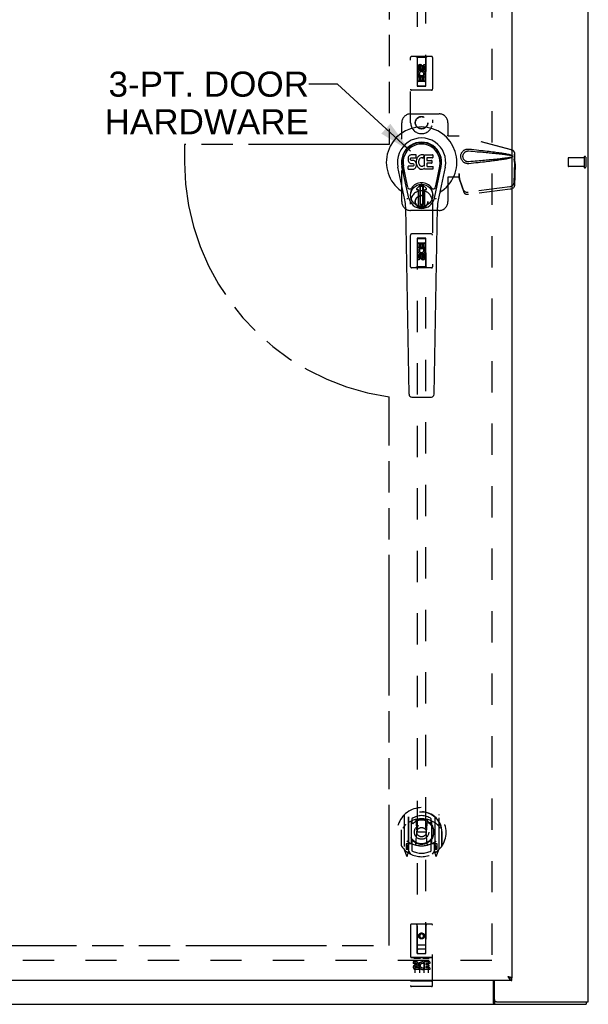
# Model space of a CAD drawing. Header units: inches. Extents: x 0 to 162, y 0 to 105.
# Tile 4 of 10: x 57 to 73, y 29 to 57. Entities that reach past the tile are written whole.
import ezdxf

# ---------------------------------------------------------------- set-up
doc = ezdxf.new("R2010")
doc.units = ezdxf.units.IN
doc.header["$LTSCALE"] = 8.904762
doc.header["$MEASUREMENT"] = 0
doc.linetypes.add('HIDDEN', pattern=[0.2, 0.1, -0.1])
doc.linetypes.add('PHANTOM', pattern=[0.8, 0.45, -0.05, 0.1, -0.05, 0.1, -0.05])
doc.layers.get('0').update_dxf_attribs({"linetype": 'CONTINUOUS'})
for name, color, linetype in [('02___PRT_ALL_AXES', 7, 'CONTINUOUS'), ('3PT', 7, 'CONTINUOUS'), ('AVAILABLE_DOOR_SPACE', 7, 'CONTINUOUS'), ('DEFAULT_2', 8, 'HIDDEN')]:
    doc.layers.add(name, color=color, linetype=linetype)
doc.styles.get("Standard").update_dxf_attribs({"font": 'arial.ttf'})
doc.dimstyles.get("Standard").update_dxf_attribs({"dimtxt": 0.809524, "dimasz": 0.952381, "dimexe": 0.09, "dimexo": 0.07, "dimgap": 0.09, "dimtad": 0, "dimtih": 1, "dimtoh": 1, "dimzin": 4, "dimdsep": 46, "dimtxsty": 'Standard', "dimblk": '_FILLED', "dimblk1": '_FILLED', "dimblk2": '_FILLED', "dimcen": 0.09, "dimazin": 1, "dimtp": 0.01, "dimtm": 0.01, "dimtfac": 1, "dimtofl": 0, "dimtmove": 0, "dimatfit": 3, "dimldrblk": '_FILLED', "dimfxl": 0, "dimtolj": 1, "dimtzin": 4, "dimarcsym": 0})

# ---------------------------------------------------------------- blocks, each defined once
blk = doc.blocks.new('_FILLED')
at = {"color": 0, "linetype": 'ByBlock'}
blk.add_solid([(0, 0), (-1, 0.2), (-1, -0.2)], dxfattribs=at)

msp = doc.modelspace()

# ---------------------------------------------------------------- linework, layer by layer
at = {"color": 3, "linetype": 'Continuous'}
for p, q in [((73.365, 29.196), (73.365, 77.046)), ((71.19, 76.371), (71.19, 29.871)), ((71.19, 29.796), (36.115, 29.796)), ((70.663, 29.152), (70.663, 29.796)), ((70.69, 29.256), (70.69, 29.796)), ((71.073, 29.913), (71.089, 29.909)), ((71.073, 29.913), (71.079, 29.903)), ((71.079, 29.903), (71.086, 29.892)), ((71.086, 29.892), (71.091, 29.885)), ((71.089, 29.909), (71.099, 29.907)), ((71.091, 29.885), (71.095, 29.878)), ((71.099, 29.907), (71.105, 29.906)), ((71.105, 29.906), (71.111, 29.904)), ((71.111, 29.904), (71.117, 29.903)), ((71.117, 29.903), (71.123, 29.901)), ((71.123, 29.901), (71.129, 29.9)), ((70.75, 29.196), (73.365, 29.196)), ((36.053, 29.121), (73.302, 29.121))]:
    msp.add_line(p, q, dxfattribs=at)
at = {"color": 7, "linetype": 'Continuous'}
for p, q in [((68.277, 53.316), (68.267, 53.309)), ((68.298, 53.325), (68.277, 53.316)), ((68.322, 53.333), (68.298, 53.325)), ((68.461, 53.333), (68.322, 53.333)), ((68.463, 53.29), (68.461, 53.333)), ((68.557, 53.315), (68.539, 53.302)), ((68.577, 53.324), (68.557, 53.315)), ((68.599, 53.329), (68.577, 53.324)), ((68.621, 53.331), (68.599, 53.329)), ((68.644, 53.331), (68.621, 53.331)), ((68.655, 53.329), (68.644, 53.331)), ((68.666, 53.326), (68.655, 53.329)), ((68.684, 53.314), (68.666, 53.326)), ((68.694, 53.331), (68.931, 53.331)), ((68.694, 53.005), (68.694, 53.331)), ((68.936, 53.326), (68.936, 53.252)), ((68.23, 53.235), (68.229, 53.212)), ((68.229, 53.212), (68.229, 53.188)), ((68.229, 53.188), (68.233, 53.164)), ((68.236, 53.259), (68.23, 53.235)), ((68.233, 53.164), (68.242, 53.142)), ((68.245, 53.281), (68.236, 53.259)), ((68.242, 53.142), (68.254, 53.122)), ((68.258, 53.301), (68.245, 53.281)), ((68.254, 53.122), (68.271, 53.105)), ((68.267, 53.309), (68.258, 53.301)), ((68.271, 53.105), (68.291, 53.092)), ((68.291, 53.092), (68.302, 53.087)), ((68.3, 53.215), (68.302, 53.23)), ((68.3, 53.2), (68.3, 53.215)), ((68.3, 53.192), (68.3, 53.2)), ((68.303, 53.185), (68.3, 53.192)), ((68.302, 53.23), (68.306, 53.237)), ((68.302, 53.087), (68.313, 53.085)), ((68.307, 53.179), (68.303, 53.185)), ((68.306, 53.237), (68.311, 53.242)), ((68.313, 53.175), (68.307, 53.179)), ((68.311, 53.242), (68.326, 53.246)), ((68.328, 53.171), (68.313, 53.175)), ((68.313, 53.085), (68.361, 53.085)), ((68.326, 53.246), (68.34, 53.247)), ((68.352, 53.172), (68.328, 53.171)), ((68.34, 53.247), (68.453, 53.247)), ((68.376, 53.17), (68.352, 53.172)), ((68.361, 53.085), (68.369, 53.084)), ((68.369, 53.084), (68.376, 53.082)), ((68.399, 53.165), (68.376, 53.17)), ((68.376, 53.082), (68.382, 53.077)), ((68.382, 53.077), (68.386, 53.071)), ((68.386, 53.071), (68.393, 53.058)), ((68.395, 53.035), (68.392, 53.028)), ((68.393, 53.058), (68.395, 53.043)), ((68.395, 53.043), (68.395, 53.035)), ((68.41, 53.161), (68.399, 53.165)), ((68.42, 53.154), (68.41, 53.161)), ((68.437, 53.137), (68.42, 53.154)), ((68.45, 53.117), (68.437, 53.137)), ((68.46, 53.095), (68.45, 53.117)), ((68.453, 53.247), (68.459, 53.248)), ((68.459, 53.248), (68.461, 53.253)), ((68.466, 53.072), (68.46, 53.095)), ((68.461, 53.253), (68.462, 53.266)), ((68.465, 53.169), (68.461, 53.124)), ((68.461, 53.124), (68.462, 53.102)), ((68.462, 53.266), (68.463, 53.29)), ((68.462, 53.102), (68.465, 53.08)), ((68.469, 53.191), (68.465, 53.169)), ((68.465, 53.08), (68.469, 53.058)), ((68.468, 53.048), (68.466, 53.072)), ((68.467, 53.024), (68.468, 53.048)), ((68.476, 53.212), (68.469, 53.191)), ((68.469, 53.058), (68.476, 53.037)), ((68.484, 53.233), (68.476, 53.212)), ((68.476, 53.037), (68.498, 52.998)), ((68.495, 53.252), (68.484, 53.233)), ((68.508, 53.27), (68.495, 53.252)), ((68.523, 53.287), (68.508, 53.27)), ((68.539, 53.302), (68.523, 53.287)), ((68.531, 53.14), (68.53, 53.113)), ((68.53, 53.113), (68.531, 53.1)), ((68.534, 53.167), (68.531, 53.14)), ((68.531, 53.1), (68.535, 53.087)), ((68.538, 53.179), (68.534, 53.167)), ((68.535, 53.087), (68.545, 53.062)), ((68.544, 53.191), (68.538, 53.179)), ((68.558, 53.214), (68.544, 53.191)), ((68.545, 53.062), (68.558, 53.039)), ((68.566, 53.225), (68.558, 53.214)), ((68.558, 53.039), (68.567, 53.029)), ((68.577, 53.232), (68.566, 53.225)), ((68.602, 53.243), (68.577, 53.232)), ((68.615, 53.246), (68.602, 53.243)), ((68.628, 53.246), (68.615, 53.246)), ((68.641, 53.243), (68.628, 53.246)), ((68.654, 53.238), (68.641, 53.243)), ((68.686, 53.308), (68.66, 53.24)), ((68.765, 53.243), (68.765, 53.175)), ((68.766, 53.084), (68.766, 53.007)), ((68.931, 53.247), (68.769, 53.247)), ((68.769, 53.171), (68.9, 53.171)), ((68.9, 53.089), (68.77, 53.089)), ((68.905, 53.166), (68.905, 53.093)), ((68.138, 52.052), (67.941, 52.978)), ((68.249, 52.099), (68.056, 53.002)), ((68.105, 52.776), (68.06, 53.003)), ((68.172, 52.629), (68.098, 53.01)), ((68.231, 52.926), (68.231, 53.001)), ((68.295, 53.006), (68.236, 53.005)), ((68.236, 52.921), (68.38, 52.921)), ((68.356, 53.006), (68.295, 53.006)), ((68.371, 53.007), (68.356, 53.006)), ((68.377, 53.011), (68.371, 53.007)), ((68.383, 53.016), (68.377, 53.011)), ((68.38, 52.921), (68.392, 52.923)), ((68.392, 53.028), (68.383, 53.016)), ((68.392, 52.923), (68.403, 52.927)), ((68.403, 52.927), (68.423, 52.941)), ((68.423, 52.941), (68.44, 52.957)), ((68.44, 52.957), (68.447, 52.967)), ((68.447, 52.967), (68.452, 52.978)), ((68.452, 52.978), (68.461, 53.001)), ((68.461, 53.001), (68.467, 53.024)), ((68.498, 52.998), (68.51, 52.979)), ((68.51, 52.979), (68.525, 52.963)), ((68.525, 52.963), (68.542, 52.948)), ((68.542, 52.948), (68.559, 52.934)), ((68.559, 52.934), (68.569, 52.929)), ((68.567, 53.029), (68.577, 53.02)), ((68.569, 52.929), (68.579, 52.925)), ((68.577, 53.02), (68.588, 53.013)), ((68.579, 52.925), (68.601, 52.919)), ((68.588, 53.013), (68.6, 53.008)), ((68.6, 53.008), (68.614, 53.006)), ((68.601, 52.919), (68.623, 52.917)), ((68.614, 53.006), (68.627, 53.005)), ((68.623, 52.917), (68.645, 52.92)), ((68.627, 53.005), (68.64, 53.007)), ((68.64, 53.007), (68.653, 53.011)), ((68.645, 52.92), (68.667, 52.927)), ((68.653, 53.011), (68.665, 53.017)), ((68.665, 53.017), (68.676, 53.024)), ((68.667, 52.927), (68.686, 52.938)), ((68.683, 53.023), (68.694, 53.005)), ((68.696, 52.939), (68.686, 52.939)), ((68.686, 52.938), (68.686, 52.939)), ((68.696, 52.926), (68.696, 52.939)), ((68.932, 52.921), (68.701, 52.921)), ((68.77, 53.002), (68.932, 53.002)), ((68.936, 52.998), (68.936, 52.926)), ((68.981, 52.099), (69.173, 53.002)), ((69.057, 52.629), (69.132, 53.01)), ((69.289, 52.978), (69.091, 52.052)), ((69.125, 52.776), (69.169, 53.003)), ((68.22, 52.404), (68.172, 52.629)), ((68.476, 52.368), (68.587, 52.478)), ((68.587, 52.478), (68.477, 52.368)), ((68.753, 52.368), (68.642, 52.478)), ((68.643, 52.478), (68.753, 52.368)), ((69.009, 52.404), (69.057, 52.629)), ((68.532, 52.334), (68.49, 52.334)), ((68.532, 52.334), (68.49, 52.334)), ((68.532, 52.334), (68.532, 52.334)), ((68.532, 51.875), (68.532, 52.334)), ((68.532, 51.875), (68.532, 52.334)), ((68.571, 52.44), (68.585, 52.454)), ((68.585, 52.427), (68.571, 52.44)), ((68.571, 51.913), (68.571, 52.44)), ((68.585, 52.454), (68.644, 52.454)), ((68.585, 52.454), (68.599, 52.44)), ((68.599, 52.44), (68.585, 52.427)), ((68.585, 51.927), (68.585, 52.427)), ((68.599, 52.44), (68.63, 52.44)), ((68.63, 52.44), (68.644, 52.454)), ((68.644, 52.427), (68.63, 52.44)), ((68.644, 52.454), (68.658, 52.44)), ((68.658, 52.44), (68.644, 52.427)), ((68.644, 52.427), (68.644, 51.927)), ((68.658, 52.44), (68.658, 51.913)), ((68.739, 52.334), (68.697, 52.334)), ((68.739, 52.334), (68.697, 52.334)), ((68.697, 52.334), (68.697, 52.334)), ((68.697, 52.334), (68.697, 51.875)), ((68.697, 52.334), (68.697, 51.875)), ((68.571, 51.913), (68.585, 51.927)), ((68.585, 51.899), (68.571, 51.913)), ((68.585, 51.927), (68.599, 51.913)), ((68.599, 51.913), (68.585, 51.899)), ((68.63, 51.913), (68.599, 51.913)), ((68.63, 51.913), (68.644, 51.927)), ((68.644, 51.899), (68.63, 51.913)), ((68.644, 51.927), (68.658, 51.913)), ((68.658, 51.913), (68.644, 51.899)), ((68.257, 46.506), (68.164, 51.826)), ((68.644, 51.899), (68.585, 51.899)), ((68.973, 46.506), (69.065, 51.826)), ((68.336, 46.428), (68.894, 46.428)), ((71.19, 29.796), (71.19, 29.871)), ((70.75, 29.196), (70.688, 29.196)), ((70.688, 29.196), (70.688, 29.121)), ((73.302, 29.196), (73.302, 29.121))]:
    msp.add_line(p, q, dxfattribs=at)
for points in [[(68.216, 52.068), (68.215, 52.074), (68.213, 52.079), (68.212, 52.085), (68.21, 52.091)], [(69.019, 52.091), (69.018, 52.085), (69.016, 52.079), (69.015, 52.074), (69.013, 52.068)], [(71.115, 29.891), (71.115, 29.89), (71.118, 29.889), (71.12, 29.888), (71.122, 29.887), (71.124, 29.886), (71.127, 29.885), (71.129, 29.884), (71.131, 29.883), (71.133, 29.883), (71.136, 29.882), (71.138, 29.881), (71.14, 29.88), (71.142, 29.879), (71.145, 29.879), (71.147, 29.878), (71.149, 29.877), (71.151, 29.877), (71.154, 29.876), (71.156, 29.875), (71.158, 29.875), (71.16, 29.874), (71.163, 29.874), (71.165, 29.873), (71.167, 29.873), (71.169, 29.873), (71.172, 29.872), (71.174, 29.872), (71.176, 29.872), (71.178, 29.872), (71.181, 29.871), (71.183, 29.871), (71.185, 29.871), (71.187, 29.871), (71.19, 29.871)], [(70.663, 29.207), (70.664, 29.207), (70.665, 29.208), (70.666, 29.208), (70.667, 29.208), (70.669, 29.207), (70.67, 29.207), (70.672, 29.206), (70.673, 29.206), (70.674, 29.205), (70.675, 29.204), (70.677, 29.203), (70.679, 29.2)], [(70.679, 29.2), (70.68, 29.199), (70.682, 29.198), (70.683, 29.198), (70.684, 29.197), (70.685, 29.197), (70.687, 29.196), (70.688, 29.196)]]:
    msp.add_lwpolyline(points, dxfattribs=at)
at = {"color": 3, "linetype": 'Continuous'}
for points in [[(71.095, 29.878), (71.097, 29.875), (71.1, 29.872)], [(71.1, 29.872), (71.102, 29.868), (71.104, 29.865), (71.106, 29.862), (71.109, 29.859), (71.111, 29.856), (71.113, 29.853), (71.115, 29.85), (71.118, 29.847), (71.12, 29.844), (71.122, 29.841), (71.124, 29.838), (71.127, 29.836), (71.129, 29.833), (71.131, 29.83), (71.133, 29.828), (71.136, 29.826), (71.138, 29.823), (71.14, 29.821), (71.142, 29.819), (71.145, 29.817), (71.147, 29.815), (71.149, 29.813), (71.151, 29.811), (71.154, 29.81), (71.156, 29.808), (71.158, 29.806), (71.16, 29.805), (71.163, 29.804), (71.165, 29.803), (71.167, 29.801), (71.169, 29.8), (71.172, 29.8), (71.174, 29.799), (71.176, 29.798), (71.178, 29.798), (71.181, 29.797), (71.183, 29.797), (71.185, 29.796), (71.187, 29.796), (71.19, 29.796)], [(71.129, 29.9), (71.135, 29.898), (71.138, 29.897), (71.14, 29.897), (71.143, 29.896), (71.146, 29.895), (71.148, 29.894), (71.151, 29.894), (71.153, 29.893), (71.155, 29.892), (71.158, 29.891), (71.16, 29.891), (71.162, 29.89), (71.164, 29.889), (71.166, 29.888), (71.168, 29.888), (71.17, 29.887), (71.172, 29.886), (71.173, 29.885), (71.175, 29.885), (71.177, 29.884), (71.178, 29.883), (71.18, 29.882), (71.181, 29.882), (71.182, 29.881), (71.183, 29.88), (71.184, 29.879), (71.185, 29.879), (71.186, 29.878), (71.187, 29.877), (71.187, 29.876), (71.188, 29.876), (71.189, 29.875), (71.189, 29.874), (71.189, 29.873), (71.19, 29.873), (71.19, 29.872), (71.19, 29.871)], [(70.663, 29.152), (70.664, 29.15), (70.665, 29.149), (70.667, 29.147), (70.668, 29.145), (70.669, 29.142), (70.671, 29.14), (70.672, 29.138), (70.673, 29.135), (70.674, 29.133), (70.676, 29.131), (70.677, 29.129), (70.678, 29.128), (70.679, 29.126), (70.681, 29.124), (70.682, 29.123), (70.683, 29.122), (70.685, 29.122), (70.686, 29.121), (70.687, 29.121), (70.688, 29.121)]]:
    msp.add_lwpolyline(points, dxfattribs=at)
at = {"color": 7, "linetype": 'Continuous'}
for radius in [0.317, 0.313]:
    msp.add_circle((68.615, 52.177), radius, dxfattribs=at)
for centre, radius, start, end in [((68.615, 53.121), 1.004, 305.5066, 234.4934), ((68.615, 53.121), 0.689, 347.9703, 192.0297), ((68.615, 53.121), 0.571, 347.9703, 192.0297), ((68.615, 53.111), 0.527, 348.9402, 191.0594), ((68.931, 53.326), 0.00448, 0, 90), ((68.655, 53.242), 0.00448, 246.1578, 339.0016), ((68.682, 53.31), 0.00448, 339.0016, 51.8729), ((68.769, 53.243), 0.00448, 90, 180), ((68.769, 53.175), 0.00448, 180, 270), ((68.77, 53.084), 0.00448, 90, 180), ((68.9, 53.166), 0.00448, 0, 90), ((68.9, 53.093), 0.00448, 270, 360), ((68.931, 53.252), 0.00448, 270, 360), ((68.236, 53.001), 0.00448, 90, 180.0119), ((68.236, 52.926), 0.00483, 180, 270), ((68.679, 53.02), 0.00448, 34.0893, 127.3444), ((68.701, 52.926), 0.00448, 180, 270), ((68.77, 53.007), 0.00448, 180, 270), ((68.932, 52.998), 0.00448, 0, 90), ((68.932, 52.926), 0.00448, 270, 360), ((68.615, 52.177), 0.354, 35.4237, 144.5763), ((68.615, 52.45), 0.0394, 45, 135), ((68.615, 52.45), 0.0392, 45, 135), ((67.917, 52.144), 0.197, 12.0297, 54.4934), ((68.278, 52.416), 0.0591, 192.0297, 324.5763), ((68.49, 52.354), 0.0197, 135, 270), ((68.49, 52.354), 0.0195, 135, 270), ((68.739, 52.354), 0.0197, 270, 45), ((68.739, 52.354), 0.0195, 270, 45), ((68.952, 52.416), 0.0591, 215.4237, 347.9703), ((69.312, 52.144), 0.197, 125.5066, 167.9703), ((66.983, 51.805), 1.181, 1, 12.0297), ((68.615, 52.177), 0.374, 192.0297, 347.9703), ((70.246, 51.805), 1.181, 167.9703, 179), ((68.615, 52.177), 0.313, 254.7027, 285.2973), ((68.336, 46.507), 0.0787, 181, 270), ((68.894, 46.507), 0.0787, 270, 359)]:
    msp.add_arc(centre, radius, start, end, dxfattribs=at)
at = {"color": 3, "linetype": 'Continuous'}
msp.add_arc((70.75, 29.256), 0.06, 180, 270, dxfattribs=at)
at = {"color": 7, "linetype": 'Continuous'}
msp.add_ellipse((68.615, 53.111), major_axis=(0, 0.565), ratio=0.999848, start_param=-1.76365, end_param=1.76365, dxfattribs=at)
at = {"layer": '02___PRT_ALL_AXES', "color": 8, "linetype": 'HIDDEN'}
for p, q in [((68.635, 55.85), (68.635, 55.804)), ((68.679, 55.9), (68.721, 55.9)), ((68.679, 55.808), (68.679, 55.9)), ((68.721, 55.9), (68.721, 55.808)), ((68.508, 55.744), (68.508, 55.836)), ((68.551, 55.744), (68.508, 55.744)), ((68.508, 55.588), (68.686, 55.588)), ((68.508, 55.432), (68.508, 55.588)), ((68.556, 55.612), (68.517, 55.595)), ((68.551, 55.836), (68.551, 55.744)), ((68.594, 55.808), (68.594, 55.836)), ((68.686, 55.588), (68.667, 55.601)), ((68.711, 55.591), (68.709, 55.588)), ((68.709, 55.588), (68.721, 55.588)), ((68.721, 55.588), (68.721, 55.432)), ((68.551, 55.432), (68.508, 55.432)), ((68.593, 55.545), (68.551, 55.545)), ((68.551, 55.545), (68.551, 55.432)), ((68.593, 55.453), (68.593, 55.545)), ((68.635, 55.453), (68.593, 55.453)), ((68.679, 55.545), (68.635, 55.545)), ((68.635, 55.545), (68.635, 55.453)), ((68.679, 55.432), (68.679, 55.545)), ((68.721, 55.432), (68.679, 55.432)), ((73.247, 53.245), (72.8, 53.245)), ((73.247, 53.245), (73.247, 52.997)), ((73.247, 52.997), (72.8, 52.997)), ((68.508, 50.811), (68.551, 50.811)), ((68.508, 50.655), (68.508, 50.811)), ((68.551, 50.811), (68.551, 50.697)), ((68.594, 50.79), (68.636, 50.79)), ((68.594, 50.697), (68.594, 50.79)), ((68.636, 50.79), (68.636, 50.697)), ((68.679, 50.811), (68.721, 50.811)), ((68.679, 50.697), (68.679, 50.811)), ((68.721, 50.811), (68.721, 50.655)), ((68.52, 50.655), (68.508, 50.655)), ((68.519, 50.651), (68.52, 50.655)), ((68.721, 50.655), (68.544, 50.655)), ((68.544, 50.655), (68.562, 50.642)), ((68.551, 50.697), (68.594, 50.697)), ((68.636, 50.697), (68.679, 50.697)), ((68.673, 50.63), (68.712, 50.647)), ((68.508, 50.342), (68.508, 50.435)), ((68.551, 50.342), (68.508, 50.342)), ((68.551, 50.435), (68.551, 50.342)), ((68.594, 50.392), (68.594, 50.438)), ((68.635, 50.435), (68.635, 50.406)), ((68.679, 50.498), (68.721, 50.498)), ((68.679, 50.406), (68.679, 50.498)), ((68.721, 50.498), (68.721, 50.406)), ((68.897, 30.452), (68.332, 30.452)), ((68.47, 30.33), (68.378, 30.33)), ((68.378, 30.33), (68.378, 30.287)), ((68.687, 30.319), (68.69, 30.317)), ((68.847, 30.33), (68.69, 30.33)), ((68.69, 30.33), (68.69, 30.317)), ((68.847, 30.33), (68.847, 30.287)), ((68.47, 30.287), (68.378, 30.287)), ((68.474, 30.244), (68.428, 30.244)), ((68.47, 30.203), (68.442, 30.203)), ((68.534, 30.159), (68.442, 30.159)), ((68.534, 30.116), (68.442, 30.116)), ((68.534, 30.159), (68.534, 30.116)), ((68.666, 30.165), (68.683, 30.125)), ((68.69, 30.294), (68.677, 30.275)), ((68.69, 30.294), (68.69, 30.116)), ((68.847, 30.116), (68.69, 30.116)), ((68.847, 30.287), (68.733, 30.287)), ((68.733, 30.287), (68.733, 30.244)), ((68.825, 30.244), (68.733, 30.244)), ((68.825, 30.201), (68.733, 30.201)), ((68.733, 30.201), (68.733, 30.159)), ((68.847, 30.159), (68.733, 30.159)), ((68.825, 30.244), (68.825, 30.201)), ((68.847, 30.159), (68.847, 30.116)), ((68.897, 29.624), (68.332, 29.624))]:
    msp.add_line(p, q, dxfattribs=at)
for centre, radius in [((68.615, 55.794), 0.085), ((68.615, 54.246), 0.172), ((68.615, 51.996), 0.172), ((68.615, 50.449), 0.085), ((68.615, 31.069), 0.085)]:
    msp.add_circle(centre, radius, dxfattribs=at)
for centre, radius, start, end in [((68.572, 55.836), 0.0644, 12.2995, 180.0775), ((68.572, 55.836), 0.0219, 359.9011, 180), ((68.615, 55.637), 0.107, 334.2636, 203.4027), ((68.615, 55.637), 0.0639, 324.8895, 203.4026), ((68.658, 55.808), 0.0635, 180, 360), ((68.657, 55.808), 0.0219, 190.307, 360), ((68.615, 50.605), 0.107, 154.2636, 23.4027), ((68.615, 50.605), 0.0639, 144.8895, 23.4026), ((68.572, 50.435), 0.0635, 0, 180), ((68.573, 50.435), 0.0219, 10.307, 180), ((68.657, 50.406), 0.0644, 192.2995, 0.0775), ((68.657, 50.406), 0.0219, 179.9011, 360), ((68.47, 30.266), 0.0635, 270, 90), ((68.641, 30.223), 0.107, 64.2636, 293.4027), ((68.442, 30.181), 0.0644, 102.2995, 270.0775), ((68.442, 30.181), 0.0219, 89.9011, 270), ((68.47, 30.265), 0.0219, 280.307, 90), ((68.641, 30.223), 0.0639, 54.8895, 293.4026)]:
    msp.add_arc(centre, radius, start, end, dxfattribs=at)
at = {"layer": 'AVAILABLE_DOOR_SPACE', "color": 4, "linetype": 'PHANTOM'}
for p, q in [((67.69, 75.446), (67.69, 53.621)), ((67.69, 53.621), (61.865, 53.621)), ((61.865, 53.621), (61.865, 53.121)), ((67.69, 30.796), (67.69, 46.435)), ((54.777, 30.796), (67.69, 30.796))]:
    msp.add_line(p, q, dxfattribs=at)
msp.add_arc((68.615, 53.121), 6.75, 180, 262.1236, dxfattribs=at)
at = {"layer": 'DEFAULT_2', "color": 8, "linetype": 'HIDDEN'}
for p, q in [((70.615, 75.946), (70.615, 30.296)), ((68.49, 75.674), (68.49, 55.291)), ((68.74, 55.291), (68.74, 75.674)), ((68.897, 56.134), (68.332, 56.134)), ((68.485, 56.104), (68.455, 56.134)), ((68.745, 56.104), (68.775, 56.134)), ((68.302, 54.246), (68.302, 56.104)), ((68.745, 56.104), (68.485, 56.104)), ((68.485, 56.104), (68.488, 55.294)), ((68.615, 55.866), (68.552, 55.829)), ((68.615, 55.854), (68.562, 55.824)), ((68.677, 55.829), (68.615, 55.866)), ((68.615, 55.866), (68.615, 55.854)), ((68.667, 55.824), (68.615, 55.854)), ((68.741, 55.294), (68.745, 56.104)), ((68.927, 56.104), (68.927, 54.246)), ((68.552, 55.829), (68.562, 55.824)), ((68.552, 55.829), (68.552, 55.757)), ((68.552, 55.757), (68.562, 55.763)), ((68.552, 55.757), (68.615, 55.721)), ((68.562, 55.824), (68.562, 55.763)), ((68.562, 55.763), (68.615, 55.733)), ((68.615, 55.733), (68.667, 55.763)), ((68.615, 55.721), (68.677, 55.757)), ((68.615, 55.721), (68.615, 55.733)), ((68.677, 55.829), (68.667, 55.824)), ((68.667, 55.763), (68.667, 55.824)), ((68.677, 55.757), (68.667, 55.763)), ((68.677, 55.757), (68.677, 55.829)), ((68.742, 55.544), (68.487, 55.544)), ((68.488, 55.294), (68.741, 55.294)), ((68.49, 55.295), (68.74, 55.295)), ((68.49, 55.291), (68.74, 55.291)), ((68.7, 55.419), (68.53, 55.419)), ((68.897, 55.169), (68.332, 55.169)), ((68.302, 54.496), (69.115, 54.496)), ((68.052, 51.996), (68.052, 54.246)), ((69.365, 54.246), (69.365, 53.893)), ((69.362, 53.876), (69.365, 53.893)), ((69.362, 53.876), (69.683, 53.876)), ((69.369, 53.876), (69.365, 53.893)), ((71.172, 53.474), (69.675, 53.876)), ((71.18, 53.474), (69.683, 53.876)), ((71.265, 53.123), (71.265, 53.353)), ((71.272, 53.123), (71.272, 53.353)), ((71.243, 53.205), (71.265, 53.123)), ((71.264, 53.135), (71.245, 52.52)), ((71.251, 53.205), (71.272, 53.123)), ((71.278, 53.064), (71.258, 52.449)), ((71.264, 53.135), (71.278, 53.064)), ((71.272, 53.123), (71.265, 53.123)), ((71.266, 53.151), (71.275, 53.095)), ((71.275, 53.095), (71.276, 53.084)), ((71.276, 53.084), (71.277, 53.074)), ((71.277, 53.074), (71.278, 53.064)), ((72.79, 53.235), (72.79, 53.007)), ((73.247, 53.263), (73.247, 52.979)), ((73.29, 53.263), (73.29, 52.979)), ((69.683, 52.784), (69.675, 52.784)), ((69.675, 52.784), (69.675, 52.696)), ((69.683, 52.784), (69.683, 52.696)), ((69.683, 52.696), (69.362, 52.696)), ((69.362, 52.696), (69.365, 52.679)), ((69.369, 52.696), (69.365, 52.679)), ((69.365, 52.679), (69.365, 51.996)), ((69.813, 52.326), (69.681, 52.709)), ((69.695, 52.638), (69.681, 52.709)), ((69.827, 52.255), (69.695, 52.638)), ((71.127, 52.421), (69.94, 52.268)), ((71.141, 52.35), (69.954, 52.197)), ((68.302, 50.139), (68.302, 51.996)), ((68.927, 51.996), (68.927, 50.139)), ((69.115, 51.746), (68.302, 51.746)), ((68.897, 51.074), (68.332, 51.074)), ((68.488, 50.949), (68.485, 50.139)), ((68.488, 50.949), (68.741, 50.949)), ((68.74, 50.951), (68.49, 50.951)), ((68.49, 50.951), (68.49, 30.569)), ((68.74, 50.947), (68.49, 50.947)), ((68.53, 50.824), (68.7, 50.824)), ((68.74, 30.569), (68.74, 50.951)), ((68.745, 50.139), (68.741, 50.949)), ((68.487, 50.699), (68.742, 50.699)), ((68.615, 50.521), (68.552, 50.485)), ((68.615, 50.51), (68.562, 50.479)), ((68.677, 50.485), (68.615, 50.521)), ((68.615, 50.521), (68.615, 50.51)), ((68.667, 50.479), (68.615, 50.51)), ((68.552, 50.485), (68.562, 50.479)), ((68.552, 50.485), (68.552, 50.413)), ((68.552, 50.413), (68.562, 50.419)), ((68.552, 50.413), (68.615, 50.377)), ((68.562, 50.479), (68.562, 50.419)), ((68.562, 50.419), (68.615, 50.388)), ((68.615, 50.388), (68.667, 50.419)), ((68.615, 50.377), (68.677, 50.413)), ((68.615, 50.377), (68.615, 50.388)), ((68.677, 50.485), (68.667, 50.479)), ((68.667, 50.419), (68.667, 50.479)), ((68.677, 50.413), (68.667, 50.419)), ((68.677, 50.413), (68.677, 50.485)), ((68.897, 50.109), (68.332, 50.109)), ((68.485, 50.139), (68.455, 50.109)), ((68.745, 50.139), (68.485, 50.139)), ((68.745, 50.139), (68.775, 50.109)), ((68.115, 34.509), (68.115, 33.542)), ((68.232, 34.456), (68.232, 33.439)), ((68.24, 34.451), (68.24, 33.448)), ((68.332, 33.708), (68.332, 34.339)), ((68.34, 34.411), (68.34, 34.308)), ((68.452, 34.365), (68.482, 34.026)), ((68.777, 34.365), (68.747, 34.026)), ((68.89, 34.308), (68.89, 34.411)), ((68.897, 34.339), (68.897, 33.708)), ((68.99, 34.451), (68.99, 33.448)), ((68.997, 34.456), (68.997, 33.439)), ((69.115, 33.542), (69.115, 34.509)), ((68.032, 34.026), (68.047, 34.026)), ((68.032, 34.026), (68.032, 33.637)), ((68.04, 34.092), (68.04, 34.095)), ((68.04, 33.635), (68.04, 34.092)), ((68.452, 33.681), (68.482, 34.026)), ((68.747, 34.026), (68.482, 34.026)), ((68.778, 33.681), (68.747, 34.026)), ((69.197, 34.026), (69.182, 34.026)), ((69.19, 34.092), (69.19, 34.095)), ((69.19, 33.635), (69.19, 34.092)), ((69.197, 34.026), (69.197, 33.637)), ((68.232, 33.697), (68.172, 33.697)), ((68.172, 33.697), (68.172, 33.547)), ((68.242, 33.68), (68.242, 33.472)), ((68.332, 33.698), (68.26, 33.698)), ((68.328, 33.7), (68.262, 33.7)), ((68.34, 33.747), (68.34, 33.494)), ((68.89, 33.494), (68.89, 33.747)), ((68.97, 33.698), (68.897, 33.698)), ((68.967, 33.7), (68.901, 33.7)), ((68.987, 33.472), (68.987, 33.68)), ((69.057, 33.697), (68.997, 33.697)), ((69.057, 33.547), (69.057, 33.697)), ((68.119, 33.531), (68.189, 33.356)), ((68.172, 33.547), (68.232, 33.547)), ((68.21, 33.62), (68.18, 33.574)), ((68.185, 33.567), (68.24, 33.567)), ((68.211, 33.456), (68.215, 33.453)), ((68.218, 33.359), (68.232, 33.439)), ((68.31, 33.398), (68.24, 33.507)), ((68.99, 33.507), (68.92, 33.398)), ((68.99, 33.567), (69.045, 33.567)), ((68.997, 33.547), (69.057, 33.547)), ((68.997, 33.439), (69.011, 33.359)), ((69.018, 33.456), (69.018, 33.456)), ((69.018, 33.456), (69.019, 33.456)), ((69.049, 33.574), (69.019, 33.62)), ((69.04, 33.356), (69.11, 33.531)), ((68.302, 31.379), (68.302, 29.654)), ((68.897, 31.409), (68.332, 31.409)), ((68.488, 30.569), (68.485, 31.379)), ((68.741, 30.569), (68.745, 31.379)), ((68.927, 29.654), (68.927, 31.379)), ((68.615, 31.141), (68.552, 31.105)), ((68.552, 31.105), (68.562, 31.099)), ((68.552, 31.105), (68.552, 31.033)), ((68.552, 31.033), (68.562, 31.039)), ((68.552, 31.033), (68.615, 30.997)), ((68.615, 31.13), (68.562, 31.099)), ((68.562, 31.099), (68.562, 31.039)), ((68.562, 31.039), (68.615, 31.008)), ((68.677, 31.105), (68.615, 31.141)), ((68.615, 31.141), (68.615, 31.13)), ((68.667, 31.099), (68.615, 31.13)), ((68.615, 31.008), (68.667, 31.039)), ((68.615, 30.997), (68.677, 31.033)), ((68.615, 30.997), (68.615, 31.008)), ((68.677, 31.105), (68.667, 31.099)), ((68.667, 31.039), (68.667, 31.099)), ((68.677, 31.033), (68.667, 31.039)), ((68.677, 31.033), (68.677, 31.105)), ((68.487, 30.819), (68.742, 30.819)), ((68.7, 30.694), (68.53, 30.694)), ((70.613, 30.371), (37.242, 30.371)), ((68.332, 30.452), (68.897, 30.452)), ((68.404, 30.436), (68.576, 30.436)), ((68.427, 30.321), (68.427, 30.015)), ((68.488, 30.569), (68.49, 30.569)), ((68.49, 30.569), (68.74, 30.569)), ((68.552, 30.321), (68.552, 30.015)), ((68.654, 30.436), (68.826, 30.436)), ((68.677, 30.321), (68.677, 30.015)), ((68.74, 30.569), (68.741, 30.569)), ((68.802, 30.321), (68.802, 30.015)), ((68.32, 29.782), (68.319, 29.782)), ((68.321, 29.782), (68.32, 29.782)), ((68.32, 29.782), (68.32, 29.782)), ((68.322, 29.782), (68.321, 29.782)), ((68.324, 29.782), (68.323, 29.782)), ((68.325, 29.782), (68.324, 29.782)), ((68.326, 29.782), (68.325, 29.782)), ((68.327, 29.782), (68.326, 29.782)), ((68.326, 29.782), (68.326, 29.782)), ((68.328, 29.782), (68.327, 29.782)), ((68.329, 29.782), (68.328, 29.782)), ((68.33, 29.782), (68.329, 29.782)), ((68.331, 29.782), (68.33, 29.782)), ((68.332, 29.782), (68.331, 29.782)), ((68.331, 29.782), (68.331, 29.782)), ((68.898, 29.782), (68.332, 29.782)), ((68.898, 29.782), (68.899, 29.782)), ((68.898, 29.782), (68.898, 29.782)), ((68.899, 29.782), (68.9, 29.782)), ((68.9, 29.782), (68.901, 29.782)), ((68.901, 29.782), (68.902, 29.782)), ((68.902, 29.782), (68.903, 29.782)), ((68.903, 29.782), (68.904, 29.782)), ((68.903, 29.782), (68.903, 29.782)), ((68.904, 29.782), (68.905, 29.782)), ((68.905, 29.782), (68.906, 29.782)), ((68.906, 29.782), (68.907, 29.782)), ((68.907, 29.782), (68.908, 29.782)), ((68.908, 29.782), (68.909, 29.782)), ((68.908, 29.782), (68.908, 29.782)), ((68.909, 29.782), (68.91, 29.782)), ((68.91, 29.782), (68.911, 29.782)), ((68.911, 29.782), (68.911, 29.783)), ((68.582, 29.624), (68.397, 29.624)), ((68.832, 29.624), (68.647, 29.624))]:
    msp.add_line(p, q, dxfattribs=at)
for points in [[(69.959, 53.078), (69.946, 53.077), (69.933, 53.077), (69.92, 53.078), (69.907, 53.08), (69.894, 53.082), (69.882, 53.085), (69.87, 53.089), (69.858, 53.094), (69.846, 53.099), (69.834, 53.106), (69.823, 53.113), (69.812, 53.121), (69.8, 53.131), (69.789, 53.142), (69.778, 53.155), (69.768, 53.169), (69.758, 53.184), (69.75, 53.2), (69.744, 53.217), (69.739, 53.234), (69.735, 53.251), (69.733, 53.268), (69.732, 53.285), (69.733, 53.303), (69.735, 53.32), (69.738, 53.337), (69.743, 53.354), (69.75, 53.371), (69.757, 53.387), (69.767, 53.402), (69.777, 53.416), (69.788, 53.429), (69.799, 53.441), (69.81, 53.45), (69.822, 53.459), (69.833, 53.466), (69.845, 53.473), (69.857, 53.478), (69.869, 53.483), (69.881, 53.487), (69.894, 53.49), (69.907, 53.493), (69.92, 53.494)], [(69.959, 53.132), (69.949, 53.131), (69.94, 53.131), (69.93, 53.132), (69.921, 53.133), (69.912, 53.135), (69.903, 53.138), (69.894, 53.14), (69.885, 53.144), (69.877, 53.148), (69.869, 53.153), (69.86, 53.158), (69.852, 53.164), (69.844, 53.171), (69.836, 53.179), (69.828, 53.188), (69.821, 53.198), (69.814, 53.209), (69.808, 53.22), (69.804, 53.232), (69.8, 53.243), (69.798, 53.254), (69.796, 53.265), (69.795, 53.275), (69.794, 53.285), (69.795, 53.296), (69.795, 53.306), (69.797, 53.317), (69.8, 53.328), (69.803, 53.339), (69.808, 53.35), (69.813, 53.361), (69.82, 53.372), (69.827, 53.383), (69.835, 53.392), (69.843, 53.4), (69.851, 53.407), (69.859, 53.414), (69.868, 53.419), (69.876, 53.424), (69.885, 53.428), (69.893, 53.432), (69.902, 53.435), (69.911, 53.437), (69.921, 53.439), (69.93, 53.44), (69.94, 53.441), (69.949, 53.441), (69.959, 53.441)], [(69.92, 53.494), (69.933, 53.495), (69.946, 53.495), (69.959, 53.494)], [(69.959, 53.494), (70.034, 53.487), (70.107, 53.479), (70.177, 53.472), (70.243, 53.465), (70.308, 53.458), (70.369, 53.451), (70.428, 53.445), (70.485, 53.438), (70.539, 53.432), (70.591, 53.425), (70.641, 53.419), (70.688, 53.413), (70.734, 53.407), (70.778, 53.401), (70.82, 53.395), (70.861, 53.389), (70.899, 53.383), (70.936, 53.377), (70.971, 53.371), (71.005, 53.365), (71.037, 53.358), (71.068, 53.352), (71.098, 53.345), (71.126, 53.338), (71.152, 53.33), (71.177, 53.321)], [(69.959, 53.441), (70.022, 53.435), (70.083, 53.43), (70.142, 53.425), (70.199, 53.42), (70.254, 53.415), (70.307, 53.411), (70.358, 53.406), (70.406, 53.402), (70.453, 53.398), (70.498, 53.394), (70.541, 53.39), (70.583, 53.386), (70.622, 53.382), (70.66, 53.378), (70.696, 53.375), (70.73, 53.371), (70.763, 53.368), (70.794, 53.365), (70.824, 53.361), (70.853, 53.358), (70.882, 53.355), (70.909, 53.352), (70.936, 53.349), (70.963, 53.345), (70.99, 53.342), (71.017, 53.338), (71.044, 53.334), (71.071, 53.331), (71.097, 53.326), (71.124, 53.322), (71.151, 53.316), (71.177, 53.31)], [(71.172, 53.474), (71.185, 53.47), (71.198, 53.464), (71.209, 53.457), (71.22, 53.449), (71.23, 53.44), (71.239, 53.429), (71.247, 53.418), (71.253, 53.406), (71.258, 53.393), (71.262, 53.38), (71.264, 53.367), (71.265, 53.353)], [(71.177, 53.321), (71.183, 53.318), (71.188, 53.314), (71.193, 53.309), (71.196, 53.304), (71.199, 53.299), (71.201, 53.293), (71.201, 53.286), (71.201, 53.28), (71.199, 53.274), (71.197, 53.268), (71.193, 53.263), (71.188, 53.258), (71.183, 53.254), (71.177, 53.251)], [(71.272, 53.353), (71.272, 53.367), (71.27, 53.38), (71.266, 53.393), (71.261, 53.406), (71.254, 53.418), (71.247, 53.429), (71.238, 53.44), (71.228, 53.449), (71.217, 53.457), (71.205, 53.464), (71.193, 53.47), (71.18, 53.474)], [(71.177, 53.262), (71.151, 53.256), (71.124, 53.251), (71.098, 53.246), (71.071, 53.242), (71.044, 53.238), (71.017, 53.234), (70.991, 53.231), (70.964, 53.227), (70.937, 53.224), (70.91, 53.221), (70.882, 53.217), (70.854, 53.214), (70.825, 53.211), (70.795, 53.208), (70.764, 53.205), (70.731, 53.201), (70.697, 53.198), (70.661, 53.194), (70.623, 53.191), (70.583, 53.187), (70.542, 53.183), (70.499, 53.179), (70.454, 53.175), (70.407, 53.17), (70.358, 53.166), (70.307, 53.162), (70.254, 53.157), (70.2, 53.152), (70.143, 53.147), (70.083, 53.142), (70.022, 53.137), (69.959, 53.132)], [(71.177, 53.251), (71.154, 53.243), (71.13, 53.236), (71.105, 53.229), (71.078, 53.223), (71.05, 53.217), (71.021, 53.211), (70.991, 53.205), (70.959, 53.199), (70.926, 53.194), (70.892, 53.188), (70.856, 53.183), (70.818, 53.177), (70.779, 53.171), (70.738, 53.166), (70.696, 53.16), (70.652, 53.155), (70.606, 53.149), (70.558, 53.143), (70.508, 53.137), (70.456, 53.131), (70.403, 53.125), (70.346, 53.119), (70.288, 53.112), (70.227, 53.106), (70.164, 53.099), (70.098, 53.092), (70.03, 53.085), (69.959, 53.078)], [(71.177, 53.31), (71.182, 53.308), (71.187, 53.306), (71.19, 53.303), (71.193, 53.299), (71.196, 53.295), (71.197, 53.291), (71.197, 53.286), (71.197, 53.281), (71.196, 53.277), (71.193, 53.273), (71.19, 53.269), (71.186, 53.266), (71.182, 53.264), (71.177, 53.262)], [(71.243, 53.205), (71.248, 53.185), (71.254, 53.166), (71.259, 53.147), (71.264, 53.129), (71.27, 53.111), (71.275, 53.095)], [(71.251, 53.205), (71.253, 53.195), (71.256, 53.186), (71.259, 53.177), (71.261, 53.168), (71.264, 53.159), (71.266, 53.151)], [(71.266, 53.151), (71.266, 53.148), (71.266, 53.145), (71.265, 53.143), (71.265, 53.14), (71.264, 53.137), (71.264, 53.135)], [(69.675, 52.784), (69.678, 52.763), (69.68, 52.743), (69.683, 52.724), (69.685, 52.705), (69.692, 52.658)], [(69.683, 52.784), (69.682, 52.773), (69.682, 52.763)], [(69.682, 52.763), (69.682, 52.743), (69.682, 52.734), (69.682, 52.725)], [(69.689, 52.677), (69.688, 52.688), (69.686, 52.705), (69.684, 52.721), (69.683, 52.735), (69.682, 52.748), (69.682, 52.756)], [(69.682, 52.725), (69.682, 52.72), (69.682, 52.717), (69.682, 52.714), (69.681, 52.712), (69.681, 52.709)], [(69.692, 52.658), (69.694, 52.643), (69.695, 52.638)], [(71.127, 52.421), (71.143, 52.423), (71.158, 52.427), (71.172, 52.433), (71.186, 52.439), (71.198, 52.447), (71.21, 52.455), (71.22, 52.465), (71.228, 52.475), (71.235, 52.486), (71.24, 52.497), (71.244, 52.508), (71.245, 52.52)], [(69.813, 52.326), (69.817, 52.316), (69.823, 52.307), (69.83, 52.299), (69.839, 52.291), (69.849, 52.284), (69.86, 52.279), (69.871, 52.274), (69.884, 52.27), (69.898, 52.268), (69.912, 52.267), (69.926, 52.267), (69.94, 52.268)], [(69.954, 52.197), (69.939, 52.196), (69.925, 52.196), (69.911, 52.197), (69.898, 52.199), (69.885, 52.203), (69.873, 52.208), (69.862, 52.213), (69.852, 52.22), (69.844, 52.228), (69.837, 52.236), (69.831, 52.245), (69.827, 52.255)], [(71.258, 52.449), (71.257, 52.437), (71.254, 52.426), (71.249, 52.415), (71.242, 52.404), (71.234, 52.394), (71.223, 52.384), (71.212, 52.376), (71.199, 52.368), (71.186, 52.362), (71.171, 52.356), (71.156, 52.352), (71.141, 52.35)], [(68.16, 34.241), (68.159, 34.239), (68.157, 34.238), (68.156, 34.237), (68.154, 34.235), (68.153, 34.234), (68.151, 34.232), (68.149, 34.23), (68.147, 34.229), (68.146, 34.227), (68.144, 34.225), (68.142, 34.223), (68.14, 34.221), (68.138, 34.219), (68.136, 34.217), (68.134, 34.214), (68.132, 34.212), (68.13, 34.21), (68.128, 34.207), (68.126, 34.204), (68.124, 34.202), (68.122, 34.199), (68.12, 34.196), (68.117, 34.193), (68.115, 34.19), (68.113, 34.186), (68.11, 34.183), (68.108, 34.179), (68.105, 34.175), (68.102, 34.172), (68.1, 34.168), (68.097, 34.163), (68.094, 34.159), (68.091, 34.154), (68.088, 34.149), (68.085, 34.144), (68.082, 34.139)], [(68.427, 34.382), (68.432, 34.384), (68.438, 34.385), (68.443, 34.387), (68.448, 34.388), (68.454, 34.389), (68.459, 34.391), (68.465, 34.392), (68.47, 34.393), (68.476, 34.394), (68.481, 34.395), (68.487, 34.396), (68.492, 34.397), (68.498, 34.398), (68.503, 34.399), (68.509, 34.4), (68.514, 34.401), (68.52, 34.402), (68.525, 34.402), (68.531, 34.403), (68.537, 34.404), (68.542, 34.404), (68.548, 34.405), (68.553, 34.405), (68.559, 34.406), (68.564, 34.406), (68.57, 34.407), (68.576, 34.407), (68.581, 34.407), (68.587, 34.408), (68.592, 34.408), (68.598, 34.408), (68.604, 34.408), (68.609, 34.408), (68.615, 34.408), (68.62, 34.408), (68.626, 34.408), (68.631, 34.408), (68.637, 34.408), (68.643, 34.408), (68.648, 34.407), (68.654, 34.407), (68.659, 34.407), (68.665, 34.406), (68.671, 34.406), (68.676, 34.405), (68.682, 34.405), (68.687, 34.404), (68.693, 34.404), (68.698, 34.403), (68.704, 34.402), (68.71, 34.402), (68.715, 34.401), (68.721, 34.4), (68.726, 34.399), (68.732, 34.398), (68.737, 34.397), (68.743, 34.396), (68.748, 34.395), (68.754, 34.394), (68.759, 34.393), (68.765, 34.392), (68.77, 34.391), (68.776, 34.389), (68.781, 34.388), (68.786, 34.387), (68.792, 34.385), (68.797, 34.384), (68.803, 34.382)], [(69.147, 34.139), (69.144, 34.144), (69.141, 34.149), (69.138, 34.154), (69.135, 34.159), (69.132, 34.163), (69.13, 34.167), (69.127, 34.172), (69.124, 34.175), (69.122, 34.179), (69.119, 34.183), (69.117, 34.186), (69.115, 34.19), (69.112, 34.193), (69.11, 34.196), (69.108, 34.199), (69.105, 34.202), (69.103, 34.204), (69.101, 34.207), (69.099, 34.21), (69.097, 34.212), (69.095, 34.214), (69.093, 34.217), (69.091, 34.219), (69.089, 34.221), (69.087, 34.223), (69.085, 34.225), (69.084, 34.227), (69.082, 34.229), (69.08, 34.23), (69.079, 34.232), (69.077, 34.234), (69.075, 34.235), (69.074, 34.237), (69.072, 34.238), (69.071, 34.239), (69.069, 34.241)], [(68.397, 30.434), (68.397, 30.435), (68.397, 30.435), (68.397, 30.435), (68.398, 30.435), (68.398, 30.435), (68.398, 30.435), (68.398, 30.435), (68.398, 30.435), (68.398, 30.435), (68.398, 30.435), (68.398, 30.435), (68.398, 30.435), (68.398, 30.435), (68.399, 30.435), (68.399, 30.435), (68.399, 30.435), (68.399, 30.435), (68.399, 30.435), (68.399, 30.435), (68.399, 30.435), (68.399, 30.435), (68.4, 30.435), (68.4, 30.435), (68.4, 30.435), (68.4, 30.435), (68.4, 30.435), (68.4, 30.435), (68.4, 30.435), (68.401, 30.435), (68.401, 30.435), (68.401, 30.436), (68.401, 30.436), (68.401, 30.436), (68.401, 30.436), (68.402, 30.436), (68.402, 30.436), (68.402, 30.436), (68.402, 30.436), (68.402, 30.436), (68.403, 30.436), (68.403, 30.436), (68.403, 30.436), (68.403, 30.436), (68.403, 30.436), (68.404, 30.436)], [(68.576, 30.436), (68.576, 30.436), (68.576, 30.436), (68.576, 30.436), (68.576, 30.436), (68.577, 30.436), (68.577, 30.436), (68.577, 30.436), (68.577, 30.436), (68.577, 30.436), (68.578, 30.436), (68.578, 30.436), (68.578, 30.436), (68.578, 30.436), (68.578, 30.436), (68.578, 30.436), (68.579, 30.435), (68.579, 30.435), (68.579, 30.435), (68.579, 30.435), (68.579, 30.435), (68.579, 30.435), (68.58, 30.435), (68.58, 30.435), (68.58, 30.435), (68.58, 30.435), (68.58, 30.435), (68.58, 30.435), (68.58, 30.435), (68.58, 30.435), (68.581, 30.435), (68.581, 30.435), (68.581, 30.435), (68.581, 30.435), (68.581, 30.435), (68.581, 30.435), (68.581, 30.435), (68.581, 30.435), (68.581, 30.435), (68.582, 30.435), (68.582, 30.435), (68.582, 30.435), (68.582, 30.435), (68.582, 30.435), (68.582, 30.435), (68.582, 30.435), (68.582, 30.434)], [(68.647, 30.434), (68.647, 30.435), (68.647, 30.435), (68.647, 30.435), (68.648, 30.435), (68.648, 30.435), (68.648, 30.435), (68.648, 30.435), (68.648, 30.435), (68.648, 30.435), (68.648, 30.435), (68.648, 30.435), (68.648, 30.435), (68.648, 30.435), (68.649, 30.435), (68.649, 30.435), (68.649, 30.435), (68.649, 30.435), (68.649, 30.435), (68.649, 30.435), (68.649, 30.435), (68.649, 30.435), (68.65, 30.435), (68.65, 30.435), (68.65, 30.435), (68.65, 30.435), (68.65, 30.435), (68.65, 30.435), (68.65, 30.435), (68.651, 30.435), (68.651, 30.435), (68.651, 30.436), (68.651, 30.436), (68.651, 30.436), (68.651, 30.436), (68.652, 30.436), (68.652, 30.436), (68.652, 30.436), (68.652, 30.436), (68.652, 30.436), (68.653, 30.436), (68.653, 30.436), (68.653, 30.436), (68.653, 30.436), (68.653, 30.436), (68.654, 30.436)], [(68.826, 30.436), (68.826, 30.436), (68.826, 30.436), (68.826, 30.436), (68.826, 30.436), (68.827, 30.436), (68.827, 30.436), (68.827, 30.436), (68.827, 30.436), (68.827, 30.436), (68.828, 30.436), (68.828, 30.436), (68.828, 30.436), (68.828, 30.436), (68.828, 30.436), (68.828, 30.436), (68.829, 30.435), (68.829, 30.435), (68.829, 30.435), (68.829, 30.435), (68.829, 30.435), (68.829, 30.435), (68.83, 30.435), (68.83, 30.435), (68.83, 30.435), (68.83, 30.435), (68.83, 30.435), (68.83, 30.435), (68.83, 30.435), (68.83, 30.435), (68.831, 30.435), (68.831, 30.435), (68.831, 30.435), (68.831, 30.435), (68.831, 30.435), (68.831, 30.435), (68.831, 30.435), (68.831, 30.435), (68.831, 30.435), (68.832, 30.435), (68.832, 30.435), (68.832, 30.435), (68.832, 30.435), (68.832, 30.435), (68.832, 30.435), (68.832, 30.435), (68.832, 30.434)], [(68.319, 29.782), (68.318, 29.783), (68.318, 29.783), (68.317, 29.783), (68.317, 29.783), (68.317, 29.783), (68.316, 29.783), (68.316, 29.783), (68.316, 29.783), (68.315, 29.783), (68.315, 29.783), (68.315, 29.783), (68.314, 29.783), (68.314, 29.783), (68.314, 29.783), (68.313, 29.783), (68.313, 29.783), (68.313, 29.783), (68.312, 29.784), (68.312, 29.784), (68.312, 29.784), (68.311, 29.784), (68.311, 29.784), (68.311, 29.784), (68.31, 29.784), (68.31, 29.784), (68.31, 29.784), (68.31, 29.784), (68.309, 29.784), (68.309, 29.784), (68.309, 29.784), (68.308, 29.785), (68.308, 29.785), (68.308, 29.785), (68.308, 29.785), (68.308, 29.785), (68.307, 29.785), (68.307, 29.785), (68.307, 29.785), (68.307, 29.785), (68.306, 29.785), (68.306, 29.785), (68.306, 29.786), (68.306, 29.786), (68.306, 29.786), (68.305, 29.786), (68.305, 29.786), (68.305, 29.786), (68.305, 29.786), (68.305, 29.786), (68.304, 29.786), (68.304, 29.786), (68.304, 29.786), (68.304, 29.787), (68.304, 29.787), (68.304, 29.787), (68.304, 29.787), (68.304, 29.787), (68.303, 29.787), (68.303, 29.787), (68.303, 29.787), (68.303, 29.787), (68.303, 29.787), (68.303, 29.788), (68.303, 29.788), (68.303, 29.788), (68.303, 29.788), (68.303, 29.788), (68.303, 29.788), (68.302, 29.788), (68.302, 29.788), (68.302, 29.788), (68.302, 29.788), (68.302, 29.789), (68.302, 29.789), (68.302, 29.789), (68.302, 29.789), (68.302, 29.789), (68.302, 29.789)], [(68.323, 29.782), (68.322, 29.782), (68.322, 29.782)], [(68.911, 29.783), (68.912, 29.783), (68.912, 29.783), (68.912, 29.783), (68.913, 29.783), (68.913, 29.783), (68.914, 29.783), (68.914, 29.783), (68.914, 29.783), (68.915, 29.783), (68.915, 29.783), (68.915, 29.783), (68.916, 29.783), (68.916, 29.783), (68.916, 29.783), (68.917, 29.783), (68.917, 29.783), (68.917, 29.784), (68.918, 29.784), (68.918, 29.784), (68.918, 29.784), (68.918, 29.784), (68.919, 29.784), (68.919, 29.784), (68.919, 29.784), (68.92, 29.784), (68.92, 29.784), (68.92, 29.784), (68.92, 29.784), (68.921, 29.784), (68.921, 29.785), (68.921, 29.785), (68.921, 29.785), (68.922, 29.785), (68.922, 29.785), (68.922, 29.785), (68.922, 29.785), (68.923, 29.785), (68.923, 29.785), (68.923, 29.785), (68.923, 29.785), (68.923, 29.786), (68.924, 29.786), (68.924, 29.786), (68.924, 29.786), (68.924, 29.786), (68.924, 29.786), (68.925, 29.786), (68.925, 29.786), (68.925, 29.786), (68.925, 29.786), (68.925, 29.786), (68.925, 29.787), (68.926, 29.787), (68.926, 29.787), (68.926, 29.787), (68.926, 29.787), (68.926, 29.787), (68.926, 29.787), (68.926, 29.787), (68.926, 29.787), (68.926, 29.787), (68.927, 29.788), (68.927, 29.788), (68.927, 29.788), (68.927, 29.788), (68.927, 29.788), (68.927, 29.788), (68.927, 29.788), (68.927, 29.788), (68.927, 29.788), (68.927, 29.788), (68.927, 29.789), (68.927, 29.789), (68.927, 29.789), (68.927, 29.789), (68.927, 29.789), (68.927, 29.789)]]:
    msp.add_lwpolyline(points, dxfattribs=at)
for centre, radius in [((68.615, 55.794), 0.0845), ((68.615, 54.246), 0.18), ((68.615, 51.996), 0.18), ((68.615, 50.449), 0.0845), ((68.615, 34.028), 0.35), ((68.615, 34.028), 0.335), ((68.615, 34.028), 0.205), ((68.615, 34.028), 0.133), ((68.615, 31.069), 0.0845)]:
    msp.add_circle(centre, radius, dxfattribs=at)
for centre, radius, start, end in [((68.332, 56.104), 0.03, 90, 180), ((68.897, 56.104), 0.03, 0, 90), ((68.53, 55.379), 0.04, 90, 180), ((68.53, 55.334), 0.04, 180, 270), ((68.7, 55.379), 0.04, 0, 90), ((68.7, 55.334), 0.04, 270, 360), ((68.332, 55.199), 0.03, 180, 270), ((68.897, 55.199), 0.03, 270, 360), ((68.302, 54.246), 0.25, 90, 180), ((69.115, 54.246), 0.25, 0, 90), ((68.615, 54.246), 0.312, 180, 360), ((72.8, 53.235), 0.01, 90, 180), ((73.268, 53.263), 0.0215, 0, 180), ((72.8, 53.007), 0.01, 180, 270), ((73.268, 52.979), 0.0215, 180, 360), ((68.615, 51.996), 0.312, 0, 180), ((68.302, 51.996), 0.25, 180, 270), ((69.115, 51.996), 0.25, 270, 360), ((68.332, 51.044), 0.03, 90, 180), ((68.897, 51.044), 0.03, 0, 90), ((68.53, 50.909), 0.04, 90, 180), ((68.53, 50.864), 0.04, 180, 270), ((68.7, 50.909), 0.04, 0, 90), ((68.7, 50.864), 0.04, 270, 360), ((68.332, 50.139), 0.03, 180, 270), ((68.897, 50.139), 0.03, 270, 360), ((68.615, 34.026), 0.7, 305.5126, 234.4874), ((68.615, 34.023), 0.583, 0.2464, 179.7536), ((68.615, 34.018), 0.58, 7.6622, 172.3378), ((68.13, 34.509), 0.015, 135.0748, 180), ((69.1, 34.509), 0.015, 0, 44.9252), ((68.615, 33.708), 0.7, 49.529, 130.471), ((68.247, 34.456), 0.015, 130.3587, 180), ((68.26, 34.451), 0.02, 129.3378, 179.9984), ((68.347, 34.339), 0.015, 112.9863, 180), ((68.615, 34.018), 0.48, 55.0461, 124.9539), ((68.37, 34.308), 0.03, 180, 311.1261), ((68.615, 34.028), 0.343, 48.8739, 131.1261), ((68.432, 34.363), 0.02, 5.0796, 105.5752), ((68.797, 34.363), 0.02, 74.4248, 174.9204), ((68.86, 34.308), 0.03, 228.8739, 360), ((68.882, 34.339), 0.015, 0, 67.0137), ((68.97, 34.451), 0.02, 0, 50.6594), ((68.982, 34.456), 0.015, 0, 49.6413), ((68.06, 34.092), 0.02, 172.3378, 180), ((69.17, 34.092), 0.02, 0, 7.6622), ((68.615, 34.338), 0.7, 233.2319, 306.7681), ((68.052, 33.722), 0.188, 327.3208, 360), ((68.26, 33.678), 0.02, 90, 180), ((68.262, 33.68), 0.02, 90, 180), ((68.328, 33.68), 0.02, 66.536, 90), ((68.347, 33.708), 0.015, 180, 247.0137), ((68.615, 34.34), 0.7, 246.536, 293.464), ((68.37, 33.747), 0.03, 48.8739, 180), ((68.615, 34.028), 0.343, 228.8739, 311.1261), ((68.432, 33.683), 0.02, 254.3869, 354.9204), ((68.798, 33.683), 0.02, 185.0796, 285.6131), ((68.86, 33.747), 0.03, 0, 131.1261), ((68.882, 33.708), 0.015, 292.9863, 360), ((68.901, 33.68), 0.02, 90, 113.464), ((68.967, 33.68), 0.02, 0, 90), ((68.97, 33.678), 0.02, 0, 90), ((69.178, 33.722), 0.188, 180, 212.6792), ((68.06, 33.635), 0.02, 180, 215.2961), ((68.615, 34.028), 0.7, 215.2961, 324.7039), ((68.13, 33.542), 0.015, 180, 224.9252), ((68.185, 33.572), 0.005, 147.3208, 270), ((68.22, 33.472), 0.02, 234.4874, 360), ((68.222, 33.472), 0.02, 234.7457, 360), ((68.26, 33.448), 0.02, 180, 238.5295), ((68.615, 34.028), 0.6, 242.7204, 297.2796), ((68.97, 33.448), 0.02, 301.4688, 359.9992), ((69.007, 33.472), 0.02, 180, 305.2543), ((69.01, 33.472), 0.02, 180, 305.5126), ((69.045, 33.572), 0.005, 270, 32.6792), ((69.1, 33.542), 0.015, 315.0748, 360), ((69.17, 33.635), 0.02, 324.7039, 360), ((68.203, 33.361), 0.015, 201.8041, 350), ((69.026, 33.361), 0.015, 190, 338.1959), ((68.332, 31.379), 0.03, 90, 180), ((68.455, 31.379), 0.03, 0, 90), ((68.775, 31.379), 0.03, 90, 180), ((68.897, 31.379), 0.03, 0, 90), ((68.53, 30.654), 0.04, 90, 180), ((68.53, 30.609), 0.04, 180, 270), ((68.7, 30.654), 0.04, 0, 90), ((68.7, 30.609), 0.04, 270, 360), ((68.332, 30.482), 0.03, 180, 270), ((68.897, 30.482), 0.03, 270, 360), ((68.332, 29.654), 0.03, 180, 270), ((68.897, 29.654), 0.03, 270, 360)]:
    msp.add_arc(centre, radius, start, end, dxfattribs=at)

# ---------------------------------------------------------------- texts
at = {"layer": '3PT', "color": 2, "linetype": 'Continuous', "insert": (65.407, 55.702), "char_height": 0.7143, "width": 5.80988, "attachment_point": 3, "line_spacing_factor": 0.9}
msp.add_mtext('3-PT. DOOR\\PHARDWARE', dxfattribs=at)

# ---------------------------------------------------------------- leaders
at = {"layer": '3PT', "color": 2, "linetype": 'Continuous', "annotation_type": 0, "has_hookline": 1, "hookline_direction": 1, "text_width": 5.687}
msp.add_leader([(68.297, 53.43), (66.217, 55.344), (65.407, 55.344)], dimstyle='Standard', override={"dimtad": 0}, dxfattribs=at)

doc.saveas('drawing.dxf')
